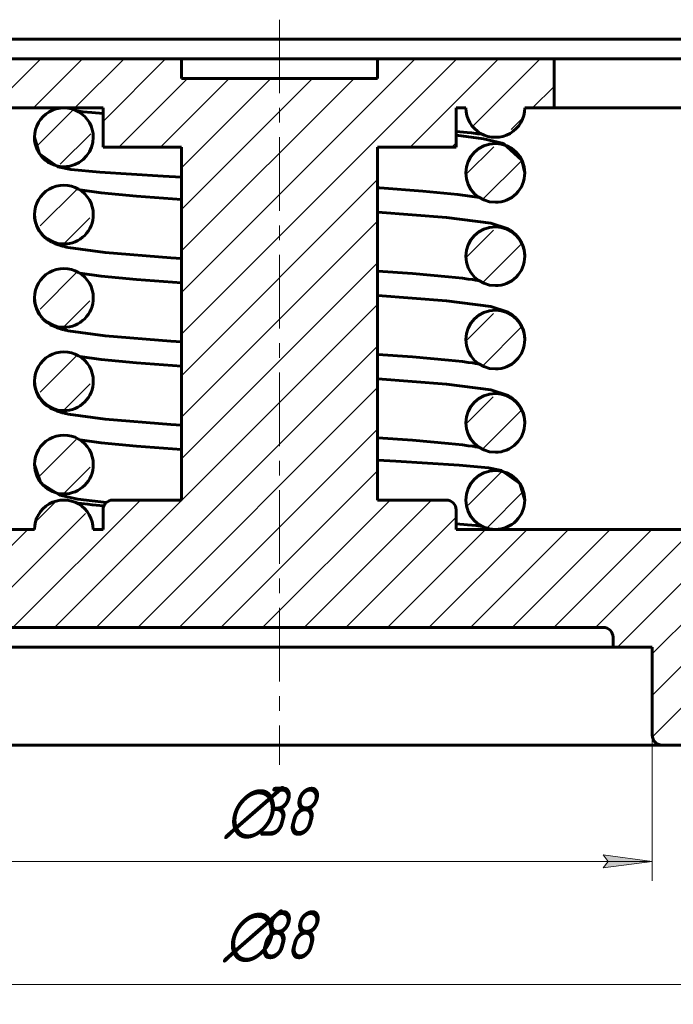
# Model space of a CAD drawing. Header units: millimetres. Extents: x -20 to 420, y 0 to 350.
# Tile 4 of 7: x 132 to 199, y 123 to 223. Entities that reach past the tile are written whole.
import ezdxf

# ---------------------------------------------------------------- set-up
doc = ezdxf.new("R2010")
doc.units = ezdxf.units.MM
for name, pattern in [('K5LT_AXLED', [12, 7.5, -1.5, 1.5, -1.5]), ('K5LT_BASIC', [0]), ('K5LT_THIN', [0])]:
    doc.linetypes.add(name, pattern=pattern)
doc.layers.add('Системный слой', color=7, linetype='Continuous')
doc.layers.add('Системный слой (1)', color=7, linetype='Continuous', true_color=0x6c6c6c)
doc.styles.add('KDIMTEXTSTYLE', font='GOST_AU.SHX', dxfattribs={"width": 0.96, "oblique": 15, "height": 5})
doc.styles.add('KTEXTSTYLE', font='GOST_AU.SHX', dxfattribs={"width": 0.96, "height": 5})
doc.dimstyles.new('KDIMSTYLE (2.00)', dxfattribs={"dimtxt": 5, "dimasz": 1, "dimexe": 2, "dimexo": 0, "dimgap": 1, "dimtad": 1, "dimlfac": 0.5, "dimtxsty": 'KDIMTEXTSTYLE', "dimsah": 1, "dimcen": 0, "dimdle": 1, "dimadec": 0, "dimazin": 0, "dimtfac": 0.667, "dimtmove": 0, "dimatfit": 3, "dimfxl": 1, "dimtvp": 1, "dimtolj": 1, "dimtzin": 0, "dimarcsym": 0})

# ---------------------------------------------------------------- blocks, each defined once
blk = doc.blocks.new('U0')
at = {"layer": 'Системный слой (1)', "color": 143, "linetype": 'K5LT_BASIC', "lineweight": 60, "true_color": 0x33acca}
for start, end in [(0.0073, 180.0099), (180.0099, 281.5032), (281.5032, 0.0073)]:
    blk.add_arc((136.67, 211.17), 3, start, end, dxfattribs=at)
blk = doc.blocks.new('U1')
at = {"layer": 'Системный слой (1)', "color": 143, "linetype": 'K5LT_BASIC', "lineweight": 60, "true_color": 0x33acca}
for start, end in [(0.0096, 180.0076), (180.0076, 270), (270.0008, 0.0097)]:
    blk.add_arc((180.67, 174.17), 3, start, end, dxfattribs=at)
blk = doc.blocks.new('U2')
at = {"layer": 'Системный слой (1)', "color": 143, "linetype": 'K5LT_BASIC', "lineweight": 60, "true_color": 0x33acca}
for start, end in [(0.0075, 180.0091), (180.0091, 270), (270, 0.0075)]:
    blk.add_arc((136.67, 186.29), 3, start, end, dxfattribs=at)
blk = doc.blocks.new('U3')
at = {"layer": 'Системный слой (1)', "color": 143, "linetype": 'K5LT_BASIC', "lineweight": 60, "true_color": 0x33acca}
for start, end in [(0.0075, 180.0091), (180.0091, 270), (270, 0.0075)]:
    blk.add_arc((136.67, 194.79), 3, start, end, dxfattribs=at)
blk = doc.blocks.new('U4')
at = {"layer": 'Системный слой (1)', "color": 143, "linetype": 'K5LT_BASIC', "lineweight": 60, "true_color": 0x33acca}
for start, end in [(0.0075, 180.0091), (180.0091, 270), (270, 0.0075)]:
    blk.add_arc((136.67, 203.29), 3, start, end, dxfattribs=at)
blk = doc.blocks.new('U5')
at = {"layer": 'Системный слой (1)', "color": 143, "linetype": 'K5LT_BASIC', "lineweight": 60, "true_color": 0x33acca}
for start, end in [(0.0636, 180.0095), (180.0095, 270), (270, 0.0636)]:
    blk.add_arc((180.67, 207.54), 3, start, end, dxfattribs=at)
blk = doc.blocks.new('U6')
at = {"layer": 'Системный слой (1)', "color": 143, "linetype": 'K5LT_BASIC', "lineweight": 60, "true_color": 0x33acca}
for start, end in [(0.0636, 180.0095), (180.0095, 270), (270, 0.0636)]:
    blk.add_arc((180.67, 190.54), 3, start, end, dxfattribs=at)
blk = doc.blocks.new('U7')
at = {"layer": 'Системный слой (1)', "color": 143, "linetype": 'K5LT_BASIC', "lineweight": 60, "true_color": 0x33acca}
for start, end in [(0.0636, 180.0095), (180.0095, 270), (270, 0.0636)]:
    blk.add_arc((180.67, 199.04), 3, start, end, dxfattribs=at)
blk = doc.blocks.new('U8')
at = {"layer": 'Системный слой (1)', "color": 143, "linetype": 'K5LT_BASIC', "lineweight": 60, "true_color": 0x33acca}
for start, end in [(0.0636, 180.0095), (180.0095, 270), (270, 0.0636)]:
    blk.add_arc((180.67, 182.04), 3, start, end, dxfattribs=at)
blk = doc.blocks.new('U9')
at = {"layer": 'Системный слой (1)', "color": 143, "linetype": 'K5LT_BASIC', "lineweight": 60, "true_color": 0x33acca}
for start, end in [(0.0075, 180.0091), (180.0091, 270), (270, 0.0075)]:
    blk.add_arc((136.67, 177.79), 3, start, end, dxfattribs=at)
blk = doc.blocks.new('U10')
at = {"layer": 'Системный слой (1)', "color": 143, "linetype": 'K5LT_BASIC', "lineweight": 60, "true_color": 0x33acca}
for p, q in [((137.99, 213.86), (138.62, 213.78)), ((138.62, 213.78), (139.53, 213.69)), ((139.53, 213.69), (140.67, 213.59))]:
    blk.add_line(p, q, dxfattribs=at)
blk = doc.blocks.new('U11')
at = {"layer": 'Системный слой (1)', "color": 143, "linetype": 'K5LT_BASIC', "lineweight": 60, "true_color": 0x33acca}
for p, q in [((172.23, 197.27), (168.67, 197.53)), ((175.88, 196.94), (172.23, 197.27)), ((177.31, 196.79), (175.88, 196.94)), ((177.91, 196.71), (177.31, 196.79)), ((178.34, 196.65), (177.91, 196.71)), ((178.53, 196.62), (178.34, 196.65)), ((178.62, 196.6), (178.53, 196.62)), ((178.66, 196.59), (178.62, 196.6)), ((178.68, 196.59), (178.66, 196.59)), ((178.69, 196.59), (178.68, 196.59)), ((179.04, 196.53), (178.69, 196.59))]:
    blk.add_line(p, q, dxfattribs=at)
blk = doc.blocks.new('U12')
at = {"layer": 'Системный слой (1)', "color": 143, "linetype": 'K5LT_BASIC', "lineweight": 60, "true_color": 0x33acca}
for p, q in [((137.99, 173.86), (137.99, 173.86)), ((137.99, 173.86), (137.99, 173.86)), ((137.99, 173.86), (137.99, 173.86)), ((137.99, 173.86), (137.99, 173.86)), ((137.99, 173.86), (137.99, 173.86)), ((137.99, 173.86), (137.99, 173.86)), ((137.99, 173.86), (137.99, 173.86)), ((137.99, 173.86), (137.99, 173.86)), ((137.99, 173.86), (137.99, 173.86)), ((137.99, 173.86), (137.99, 173.86)), ((137.99, 173.86), (137.99, 173.86)), ((137.99, 173.86), (137.99, 173.86)), ((137.99, 173.86), (138, 173.86)), ((138, 173.86), (138, 173.86)), ((138, 173.86), (138, 173.86)), ((138, 173.86), (138.01, 173.86)), ((138.01, 173.86), (138.02, 173.86)), ((138.02, 173.86), (138.04, 173.85)), ((138.04, 173.85), (138.09, 173.85)), ((138.09, 173.85), (138.2, 173.83)), ((138.2, 173.83), (138.46, 173.8)), ((138.46, 173.8), (139.1, 173.73)), ((139.1, 173.73), (139.56, 173.68)), ((139.56, 173.68), (140.74, 173.58)), ((140.74, 173.58), (140.76, 173.58))]:
    blk.add_line(p, q, dxfattribs=at)
blk = doc.blocks.new('U13')
at = {"layer": 'Системный слой (1)', "color": 143, "linetype": 'K5LT_BASIC', "lineweight": 60, "true_color": 0x33acca}
for p, q in [((133.67, 211.17), (134.17, 209.49)), ((134.17, 209.49), (136.04, 208.16)), ((136.04, 208.16), (137.37, 207.89)), ((137.37, 207.89), (140.35, 207.6)), ((140.35, 207.6), (146.81, 207.21)), ((146.81, 207.21), (148.67, 207.12))]:
    blk.add_line(p, q, dxfattribs=at)
blk = doc.blocks.new('U14')
at = {"layer": 'Системный слой (1)', "color": 143, "linetype": 'K5LT_BASIC', "lineweight": 60, "true_color": 0x33acca}
for p, q in [((133.67, 177.79), (134.31, 175.9)), ((134.31, 175.9), (136.26, 174.65)), ((136.26, 174.65), (138.1, 174.27)), ((138.1, 174.27), (141.01, 173.92))]:
    blk.add_line(p, q, dxfattribs=at)
blk = doc.blocks.new('U15')
at = {"layer": 'Системный слой (1)', "color": 143, "linetype": 'K5LT_BASIC', "lineweight": 60, "true_color": 0x33acca}
for p, q in [((172.23, 180.27), (168.67, 180.53)), ((175.88, 179.94), (172.23, 180.27)), ((177.31, 179.79), (175.88, 179.94)), ((177.91, 179.71), (177.31, 179.79)), ((178.34, 179.65), (177.91, 179.71)), ((178.53, 179.62), (178.34, 179.65)), ((178.62, 179.6), (178.53, 179.62)), ((178.66, 179.59), (178.62, 179.6)), ((178.68, 179.59), (178.66, 179.59)), ((178.69, 179.59), (178.68, 179.59)), ((179.04, 179.53), (178.69, 179.59))]:
    blk.add_line(p, q, dxfattribs=at)
blk = doc.blocks.new('U16')
at = {"layer": 'Системный слой (1)', "color": 143, "linetype": 'K5LT_BASIC', "lineweight": 60, "true_color": 0x33acca}
for p, q in [((133.67, 194.73), (133.67, 194.79)), ((133.67, 194.58), (133.67, 194.73)), ((133.68, 194.51), (133.67, 194.58)), ((133.68, 194.48), (133.68, 194.51)), ((133.68, 194.46), (133.68, 194.48)), ((133.69, 194.45), (133.68, 194.46)), ((133.71, 194.28), (133.69, 194.45)), ((133.74, 194.12), (133.71, 194.28)), ((133.76, 194.04), (133.74, 194.12)), ((133.77, 194), (133.76, 194.04)), ((133.78, 193.98), (133.77, 194)), ((133.78, 193.97), (133.78, 193.98)), ((133.83, 193.81), (133.78, 193.97)), ((133.88, 193.66), (133.83, 193.81)), ((133.91, 193.58), (133.88, 193.66)), ((133.93, 193.55), (133.91, 193.58)), ((133.94, 193.53), (133.93, 193.55)), ((133.94, 193.52), (133.94, 193.53)), ((134.01, 193.37), (133.94, 193.52)), ((134.09, 193.23), (134.01, 193.37)), ((134.13, 193.16), (134.09, 193.23)), ((134.16, 193.13), (134.13, 193.16)), ((134.17, 193.11), (134.16, 193.13)), ((134.17, 193.1), (134.17, 193.11)), ((134.26, 192.98), (134.17, 193.1)), ((134.36, 192.84), (134.26, 192.98)), ((134.41, 192.78), (134.36, 192.84)), ((134.44, 192.75), (134.41, 192.78)), ((134.45, 192.74), (134.44, 192.75)), ((134.46, 192.73), (134.45, 192.74)), ((134.62, 192.56), (134.46, 192.73)), ((134.71, 192.48), (134.62, 192.56)), ((134.76, 192.43), (134.71, 192.48)), ((134.78, 192.41), (134.76, 192.43)), ((134.79, 192.4), (134.78, 192.41)), ((134.8, 192.4), (134.79, 192.4)), ((134.91, 192.31), (134.8, 192.4)), ((134.97, 192.27), (134.91, 192.31)), ((134.99, 192.25), (134.97, 192.27)), ((135.01, 192.24), (134.99, 192.25)), ((135.02, 192.23), (135.01, 192.24)), ((135.13, 192.16), (135.02, 192.23)), ((135.3, 192.05), (135.13, 192.16)), ((135.38, 192.01), (135.3, 192.05)), ((135.42, 191.99), (135.38, 192.01)), ((135.44, 191.98), (135.42, 191.99)), ((135.45, 191.97), (135.44, 191.98)), ((135.6, 191.89), (135.45, 191.97)), ((135.78, 191.82), (135.6, 191.89)), ((135.87, 191.78), (135.78, 191.82)), ((135.91, 191.77), (135.87, 191.78)), ((135.93, 191.76), (135.91, 191.77)), ((135.94, 191.76), (135.93, 191.76)), ((135.95, 191.75), (135.94, 191.76)), ((135.94, 191.76), (135.94, 191.76)), ((135.96, 191.75), (135.95, 191.75)), ((135.95, 191.75), (135.95, 191.75)), ((135.95, 191.75), (135.95, 191.75)), ((135.97, 191.75), (135.96, 191.75)), ((135.96, 191.75), (135.96, 191.75)), ((135.96, 191.75), (135.96, 191.75)), ((135.96, 191.75), (135.96, 191.75)), ((135.96, 191.75), (135.96, 191.75)), ((135.96, 191.75), (135.96, 191.75)), ((135.97, 191.74), (135.97, 191.75)), ((135.97, 191.75), (135.97, 191.75)), ((135.98, 191.74), (135.97, 191.74)), ((135.97, 191.74), (135.97, 191.74)), ((135.99, 191.74), (135.98, 191.74)), ((135.98, 191.74), (135.98, 191.74)), ((135.98, 191.74), (135.98, 191.74)), ((135.98, 191.74), (135.98, 191.74)), ((135.98, 191.74), (135.98, 191.74)), ((136, 191.74), (135.99, 191.74)), ((135.99, 191.74), (135.99, 191.74)), ((135.99, 191.74), (135.99, 191.74)), ((135.99, 191.74), (135.99, 191.74)), ((136, 191.73), (136, 191.74)), ((136, 191.74), (136, 191.74)), ((136.01, 191.73), (136, 191.73)), ((136.03, 191.73), (136.01, 191.73)), ((136.03, 191.72), (136.03, 191.73)), ((136.05, 191.72), (136.03, 191.72)), ((136.07, 191.71), (136.05, 191.72)), ((136.05, 191.72), (136.05, 191.72)), ((136.09, 191.7), (136.07, 191.71)), ((136.1, 191.7), (136.09, 191.7)), ((136.12, 191.69), (136.1, 191.7)), ((136.1, 191.7), (136.1, 191.7)), ((136.21, 191.66), (136.12, 191.69)), ((136.31, 191.64), (136.21, 191.66)), ((136.36, 191.62), (136.31, 191.64)), ((136.39, 191.61), (136.36, 191.62)), ((136.4, 191.61), (136.39, 191.61)), ((136.41, 191.61), (136.4, 191.61)), ((136.43, 191.6), (136.41, 191.61)), ((136.49, 191.58), (136.43, 191.6)), ((136.58, 191.56), (136.49, 191.58)), ((136.64, 191.55), (136.58, 191.56)), ((136.69, 191.53), (136.64, 191.55)), ((136.71, 191.53), (136.69, 191.53)), ((136.72, 191.53), (136.71, 191.53)), ((136.73, 191.52), (136.72, 191.53)), ((136.74, 191.52), (136.73, 191.52)), ((136.73, 191.52), (136.73, 191.52)), ((136.75, 191.52), (136.74, 191.52)), ((136.74, 191.52), (136.74, 191.52)), ((136.74, 191.52), (136.74, 191.52)), ((136.74, 191.52), (136.74, 191.52)), ((136.76, 191.52), (136.75, 191.52)), ((136.75, 191.52), (136.75, 191.52)), ((136.75, 191.52), (136.75, 191.52)), ((136.75, 191.52), (136.75, 191.52)), ((136.75, 191.52), (136.75, 191.52)), ((136.77, 191.52), (136.76, 191.52)), ((136.76, 191.52), (136.76, 191.52)), ((136.76, 191.52), (136.76, 191.52)), ((136.76, 191.52), (136.76, 191.52)), ((136.77, 191.51), (136.77, 191.52)), ((136.77, 191.52), (136.77, 191.52)), ((136.78, 191.51), (136.77, 191.51)), ((136.77, 191.51), (136.77, 191.51)), ((136.79, 191.51), (136.78, 191.51)), ((136.78, 191.51), (136.78, 191.51)), ((136.78, 191.51), (136.78, 191.51)), ((136.92, 191.48), (136.79, 191.51)), ((137.01, 191.46), (136.92, 191.48)), ((137.05, 191.45), (137.01, 191.46)), ((137.08, 191.45), (137.05, 191.45)), ((137.09, 191.45), (137.08, 191.45)), ((137.1, 191.44), (137.09, 191.45)), ((137.12, 191.44), (137.1, 191.44)), ((140.88, 190.93), (137.12, 191.44)), ((147.58, 190.38), (140.88, 190.93)), ((148.67, 190.31), (147.58, 190.38))]:
    blk.add_line(p, q, dxfattribs=at)
blk = doc.blocks.new('U17')
at = {"layer": 'Системный слой (1)', "color": 143, "linetype": 'K5LT_BASIC', "lineweight": 60, "true_color": 0x33acca}
for p, q in [((138.3, 180.31), (140.48, 180)), ((140.48, 180), (144.06, 179.66)), ((144.06, 179.66), (148.67, 179.31))]:
    blk.add_line(p, q, dxfattribs=at)
blk = doc.blocks.new('U18')
at = {"layer": 'Системный слой (1)', "color": 143, "linetype": 'K5LT_BASIC', "lineweight": 60, "true_color": 0x33acca}
for p, q in [((133.67, 203.23), (133.67, 203.29)), ((133.67, 203.08), (133.67, 203.23)), ((133.68, 203.01), (133.67, 203.08)), ((133.68, 202.98), (133.68, 203.01)), ((133.68, 202.96), (133.68, 202.98)), ((133.69, 202.95), (133.68, 202.96)), ((133.71, 202.78), (133.69, 202.95)), ((133.74, 202.62), (133.71, 202.78)), ((133.76, 202.54), (133.74, 202.62)), ((133.77, 202.5), (133.76, 202.54)), ((133.78, 202.48), (133.77, 202.5)), ((133.78, 202.47), (133.78, 202.48)), ((133.83, 202.31), (133.78, 202.47)), ((133.88, 202.16), (133.83, 202.31)), ((133.91, 202.08), (133.88, 202.16)), ((133.93, 202.05), (133.91, 202.08)), ((133.94, 202.03), (133.93, 202.05)), ((133.94, 202.02), (133.94, 202.03)), ((134.01, 201.87), (133.94, 202.02)), ((134.09, 201.73), (134.01, 201.87)), ((134.13, 201.66), (134.09, 201.73)), ((134.16, 201.63), (134.13, 201.66)), ((134.17, 201.61), (134.16, 201.63)), ((134.17, 201.6), (134.17, 201.61)), ((134.26, 201.48), (134.17, 201.6)), ((134.36, 201.34), (134.26, 201.48)), ((134.41, 201.28), (134.36, 201.34)), ((134.44, 201.25), (134.41, 201.28)), ((134.45, 201.24), (134.44, 201.25)), ((134.46, 201.23), (134.45, 201.24)), ((134.62, 201.06), (134.46, 201.23)), ((134.71, 200.98), (134.62, 201.06)), ((134.76, 200.93), (134.71, 200.98)), ((134.78, 200.91), (134.76, 200.93)), ((134.79, 200.9), (134.78, 200.91)), ((134.8, 200.9), (134.79, 200.9)), ((134.91, 200.81), (134.8, 200.9)), ((134.97, 200.77), (134.91, 200.81)), ((134.99, 200.75), (134.97, 200.77)), ((135.01, 200.74), (134.99, 200.75)), ((135.02, 200.73), (135.01, 200.74)), ((135.13, 200.66), (135.02, 200.73)), ((135.3, 200.55), (135.13, 200.66)), ((135.38, 200.51), (135.3, 200.55)), ((135.42, 200.49), (135.38, 200.51)), ((135.44, 200.48), (135.42, 200.49)), ((135.45, 200.47), (135.44, 200.48)), ((135.6, 200.39), (135.45, 200.47)), ((135.78, 200.32), (135.6, 200.39)), ((135.87, 200.28), (135.78, 200.32)), ((135.91, 200.27), (135.87, 200.28)), ((135.93, 200.26), (135.91, 200.27)), ((135.94, 200.26), (135.93, 200.26)), ((135.95, 200.25), (135.94, 200.26)), ((135.94, 200.26), (135.94, 200.26)), ((135.96, 200.25), (135.95, 200.25)), ((135.95, 200.25), (135.95, 200.25)), ((135.95, 200.25), (135.95, 200.25)), ((135.97, 200.25), (135.96, 200.25)), ((135.96, 200.25), (135.96, 200.25)), ((135.96, 200.25), (135.96, 200.25)), ((135.96, 200.25), (135.96, 200.25)), ((135.96, 200.25), (135.96, 200.25)), ((135.96, 200.25), (135.96, 200.25)), ((135.97, 200.24), (135.97, 200.25)), ((135.97, 200.25), (135.97, 200.25)), ((135.98, 200.24), (135.97, 200.24)), ((135.97, 200.24), (135.97, 200.24)), ((135.99, 200.24), (135.98, 200.24)), ((135.98, 200.24), (135.98, 200.24)), ((135.98, 200.24), (135.98, 200.24)), ((135.98, 200.24), (135.98, 200.24)), ((135.98, 200.24), (135.98, 200.24)), ((136, 200.24), (135.99, 200.24)), ((135.99, 200.24), (135.99, 200.24)), ((135.99, 200.24), (135.99, 200.24)), ((135.99, 200.24), (135.99, 200.24)), ((136, 200.23), (136, 200.24)), ((136, 200.24), (136, 200.24)), ((136.01, 200.23), (136, 200.23)), ((136.03, 200.23), (136.01, 200.23)), ((136.03, 200.22), (136.03, 200.23)), ((136.05, 200.22), (136.03, 200.22)), ((136.07, 200.21), (136.05, 200.22)), ((136.05, 200.22), (136.05, 200.22)), ((136.09, 200.2), (136.07, 200.21)), ((136.1, 200.2), (136.09, 200.2)), ((136.12, 200.19), (136.1, 200.2)), ((136.1, 200.2), (136.1, 200.2)), ((136.21, 200.16), (136.12, 200.19)), ((136.31, 200.14), (136.21, 200.16)), ((136.36, 200.12), (136.31, 200.14)), ((136.39, 200.11), (136.36, 200.12)), ((136.4, 200.11), (136.39, 200.11)), ((136.41, 200.11), (136.4, 200.11)), ((136.43, 200.1), (136.41, 200.11)), ((136.49, 200.08), (136.43, 200.1)), ((136.58, 200.06), (136.49, 200.08)), ((136.64, 200.05), (136.58, 200.06)), ((136.69, 200.03), (136.64, 200.05)), ((136.71, 200.03), (136.69, 200.03)), ((136.72, 200.03), (136.71, 200.03)), ((136.73, 200.02), (136.72, 200.03)), ((136.74, 200.02), (136.73, 200.02)), ((136.73, 200.02), (136.73, 200.02)), ((136.75, 200.02), (136.74, 200.02)), ((136.74, 200.02), (136.74, 200.02)), ((136.74, 200.02), (136.74, 200.02)), ((136.74, 200.02), (136.74, 200.02)), ((136.76, 200.02), (136.75, 200.02)), ((136.75, 200.02), (136.75, 200.02)), ((136.75, 200.02), (136.75, 200.02)), ((136.75, 200.02), (136.75, 200.02)), ((136.75, 200.02), (136.75, 200.02)), ((136.77, 200.02), (136.76, 200.02)), ((136.76, 200.02), (136.76, 200.02)), ((136.76, 200.02), (136.76, 200.02)), ((136.76, 200.02), (136.76, 200.02)), ((136.77, 200.01), (136.77, 200.02)), ((136.77, 200.02), (136.77, 200.02)), ((136.78, 200.01), (136.77, 200.01)), ((136.77, 200.01), (136.77, 200.01)), ((136.79, 200.01), (136.78, 200.01)), ((136.78, 200.01), (136.78, 200.01)), ((136.78, 200.01), (136.78, 200.01)), ((136.92, 199.98), (136.79, 200.01)), ((137.01, 199.96), (136.92, 199.98)), ((137.05, 199.95), (137.01, 199.96)), ((137.08, 199.95), (137.05, 199.95)), ((137.09, 199.95), (137.08, 199.95)), ((137.1, 199.94), (137.09, 199.95)), ((137.12, 199.94), (137.1, 199.94)), ((140.88, 199.43), (137.12, 199.94)), ((147.58, 198.88), (140.88, 199.43)), ((148.67, 198.81), (147.58, 198.88))]:
    blk.add_line(p, q, dxfattribs=at)
blk = doc.blocks.new('U19')
at = {"layer": 'Системный слой (1)', "color": 143, "linetype": 'K5LT_BASIC', "lineweight": 60, "true_color": 0x33acca}
for p, q in [((170.52, 178.13), (168.67, 178.22)), ((176.98, 177.74), (170.52, 178.13)), ((179.96, 177.44), (176.98, 177.74)), ((181.29, 177.18), (179.96, 177.44)), ((183.16, 175.85), (181.29, 177.18)), ((183.67, 174.17), (183.16, 175.85))]:
    blk.add_line(p, q, dxfattribs=at)
blk = doc.blocks.new('U20')
at = {"layer": 'Системный слой (1)', "color": 143, "linetype": 'K5LT_BASIC', "lineweight": 60, "true_color": 0x33acca}
for p, q in [((176.67, 211.38), (179.45, 211.03)), ((179.45, 211.03), (181.49, 210.55)), ((181.49, 210.55), (183.38, 208.84)), ((183.38, 208.84), (183.67, 207.56)), ((183.67, 207.56), (183.67, 207.56)), ((183.67, 207.56), (183.67, 207.56)), ((183.67, 207.56), (183.67, 207.56)), ((183.67, 207.56), (183.67, 207.55)), ((183.67, 207.55), (183.67, 207.55)), ((183.67, 207.55), (183.67, 207.55)), ((183.67, 207.55), (183.67, 207.55))]:
    blk.add_line(p, q, dxfattribs=at)
blk = doc.blocks.new('U21')
at = {"layer": 'Системный слой (1)', "color": 143, "linetype": 'K5LT_BASIC', "lineweight": 60, "true_color": 0x33acca}
for p, q in [((172.23, 188.77), (168.67, 189.03)), ((175.88, 188.44), (172.23, 188.77)), ((177.31, 188.29), (175.88, 188.44)), ((177.91, 188.21), (177.31, 188.29)), ((178.34, 188.15), (177.91, 188.21)), ((178.53, 188.12), (178.34, 188.15)), ((178.62, 188.1), (178.53, 188.12)), ((178.66, 188.09), (178.62, 188.1)), ((178.68, 188.09), (178.66, 188.09)), ((178.69, 188.09), (178.68, 188.09)), ((179.04, 188.03), (178.69, 188.09))]:
    blk.add_line(p, q, dxfattribs=at)
blk = doc.blocks.new('U22')
at = {"layer": 'Системный слой (1)', "color": 143, "linetype": 'K5LT_BASIC', "lineweight": 60, "true_color": 0x33acca}
for p, q in [((177.78, 211.65), (176.67, 211.75)), ((178.23, 211.61), (177.78, 211.65)), ((178.87, 211.54), (178.23, 211.61)), ((179.13, 211.51), (178.87, 211.54)), ((179.24, 211.49), (179.13, 211.51)), ((179.29, 211.48), (179.24, 211.49)), ((179.32, 211.48), (179.29, 211.48)), ((179.33, 211.48), (179.32, 211.48)), ((179.34, 211.48), (179.33, 211.48)), ((179.33, 211.48), (179.33, 211.48)), ((179.35, 211.48), (179.34, 211.48)), ((179.34, 211.48), (179.34, 211.48)), ((179.34, 211.48), (179.34, 211.48)), ((179.34, 211.48), (179.34, 211.48)), ((179.34, 211.48), (179.34, 211.48)), ((179.34, 211.48), (179.34, 211.48)), ((179.34, 211.48), (179.34, 211.48)), ((179.34, 211.48), (179.34, 211.48)), ((179.34, 211.48), (179.34, 211.48)), ((179.34, 211.48), (179.34, 211.48)), ((179.34, 211.48), (179.34, 211.48)), ((179.34, 211.48), (179.34, 211.48)), ((179.34, 211.48), (179.34, 211.48)), ((179.34, 211.48), (179.34, 211.48))]:
    blk.add_line(p, q, dxfattribs=at)
blk = doc.blocks.new('U23')
at = {"layer": 'Системный слой (1)', "color": 143, "linetype": 'K5LT_BASIC', "lineweight": 60, "true_color": 0x33acca}
for p, q in [((168.71, 206.03), (168.67, 206.03)), ((168.75, 206.02), (168.71, 206.03)), ((168.78, 206.02), (168.75, 206.02)), ((168.9, 206.01), (168.78, 206.02)), ((173.27, 205.68), (168.9, 206.01)), ((176.85, 205.34), (173.27, 205.68)), ((179.04, 205.03), (176.85, 205.34))]:
    blk.add_line(p, q, dxfattribs=at)
blk = doc.blocks.new('U24')
at = {"layer": 'Системный слой (1)', "color": 143, "linetype": 'K5LT_BASIC', "lineweight": 60, "true_color": 0x33acca}
for p, q in [((138.3, 205.81), (140.48, 205.5)), ((140.48, 205.5), (144.06, 205.16)), ((144.06, 205.16), (148.67, 204.81)), ((168.67, 203.53), (175.67, 202.98)), ((175.67, 202.98), (180.22, 202.4)), ((180.22, 202.4), (181.96, 201.83)), ((181.96, 201.83), (182.14, 201.73)), ((182.14, 201.73), (182.14, 201.72)), ((182.14, 201.72), (182.16, 201.71)), ((182.16, 201.71), (182.19, 201.69)), ((182.19, 201.69), (182.25, 201.65)), ((182.25, 201.65), (182.32, 201.61)), ((182.32, 201.61), (182.32, 201.6)), ((182.32, 201.6), (182.33, 201.59)), ((182.33, 201.59), (182.36, 201.58)), ((182.36, 201.58), (182.4, 201.54)), ((182.4, 201.54), (182.5, 201.47)), ((182.5, 201.47), (182.69, 201.3)), ((182.69, 201.3), (182.69, 201.3)), ((182.69, 201.3), (182.71, 201.28)), ((182.71, 201.28), (182.74, 201.25)), ((182.74, 201.25), (182.79, 201.19)), ((182.79, 201.19), (182.91, 201.07)), ((182.91, 201.07), (183, 200.96)), ((183, 200.96), (183.01, 200.95)), ((183.01, 200.95), (183.02, 200.93)), ((183.02, 200.93), (183.04, 200.9)), ((183.04, 200.9), (183.09, 200.84)), ((183.09, 200.84), (183.18, 200.7)), ((183.18, 200.7), (183.27, 200.56)), ((183.27, 200.56), (183.27, 200.55)), ((183.27, 200.55), (183.28, 200.54)), ((183.28, 200.54), (183.3, 200.5)), ((183.3, 200.5), (183.34, 200.43)), ((183.34, 200.43), (183.41, 200.28)), ((183.41, 200.28), (183.47, 200.13)), ((183.47, 200.13), (183.47, 200.12)), ((183.47, 200.12), (183.48, 200.1)), ((183.48, 200.1), (183.49, 200.06)), ((183.49, 200.06), (183.52, 199.98)), ((183.52, 199.98), (183.57, 199.83)), ((183.57, 199.83), (183.6, 199.66)), ((183.6, 199.66), (183.61, 199.65)), ((183.61, 199.65), (183.61, 199.63)), ((183.61, 199.63), (183.62, 199.59)), ((183.62, 199.59), (183.63, 199.51)), ((183.63, 199.51), (183.65, 199.35)), ((183.65, 199.35), (183.66, 199.18)), ((183.66, 199.18), (183.66, 199.17)), ((183.66, 199.17), (183.66, 199.16)), ((183.66, 199.16), (183.67, 199.13)), ((183.67, 199.13), (183.67, 199.08)), ((183.67, 199.08), (183.67, 199.05))]:
    blk.add_line(p, q, dxfattribs=at)
blk = doc.blocks.new('U25')
at = {"layer": 'Системный слой (1)', "color": 143, "linetype": 'K5LT_BASIC', "lineweight": 60, "true_color": 0x33acca}
for p, q in [((177.81, 171.65), (176.67, 171.75)), ((178.71, 171.56), (177.81, 171.65)), ((179.35, 171.48), (178.71, 171.56))]:
    blk.add_line(p, q, dxfattribs=at)
blk = doc.blocks.new('U26')
at = {"layer": 'Системный слой (1)', "color": 143, "linetype": 'K5LT_BASIC', "lineweight": 60, "true_color": 0x33acca}
for p, q in [((138.3, 197.31), (140.48, 197)), ((140.48, 197), (144.06, 196.66)), ((144.06, 196.66), (148.67, 196.31)), ((168.67, 195.03), (175.67, 194.48)), ((175.67, 194.48), (180.22, 193.9)), ((180.22, 193.9), (181.96, 193.33)), ((181.96, 193.33), (182.14, 193.23)), ((182.14, 193.23), (182.14, 193.22)), ((182.14, 193.22), (182.16, 193.21)), ((182.16, 193.21), (182.19, 193.19)), ((182.19, 193.19), (182.25, 193.15)), ((182.25, 193.15), (182.32, 193.11)), ((182.32, 193.11), (182.32, 193.1)), ((182.32, 193.1), (182.33, 193.09)), ((182.33, 193.09), (182.36, 193.08)), ((182.36, 193.08), (182.4, 193.04)), ((182.4, 193.04), (182.5, 192.97)), ((182.5, 192.97), (182.69, 192.8)), ((182.69, 192.8), (182.69, 192.8)), ((182.69, 192.8), (182.71, 192.78)), ((182.71, 192.78), (182.74, 192.75)), ((182.74, 192.75), (182.79, 192.69)), ((182.79, 192.69), (182.91, 192.57)), ((182.91, 192.57), (183, 192.46)), ((183, 192.46), (183.01, 192.45)), ((183.01, 192.45), (183.02, 192.43)), ((183.02, 192.43), (183.04, 192.4)), ((183.04, 192.4), (183.09, 192.34)), ((183.09, 192.34), (183.18, 192.2)), ((183.18, 192.2), (183.27, 192.06)), ((183.27, 192.06), (183.27, 192.05)), ((183.27, 192.05), (183.28, 192.04)), ((183.28, 192.04), (183.3, 192)), ((183.3, 192), (183.34, 191.93)), ((183.34, 191.93), (183.41, 191.78)), ((183.41, 191.78), (183.47, 191.63)), ((183.47, 191.63), (183.47, 191.62)), ((183.47, 191.62), (183.48, 191.6)), ((183.48, 191.6), (183.49, 191.56)), ((183.49, 191.56), (183.52, 191.48)), ((183.52, 191.48), (183.57, 191.33)), ((183.57, 191.33), (183.6, 191.16)), ((183.6, 191.16), (183.61, 191.15)), ((183.61, 191.15), (183.61, 191.13)), ((183.61, 191.13), (183.62, 191.09)), ((183.62, 191.09), (183.63, 191.01)), ((183.63, 191.01), (183.65, 190.85)), ((183.65, 190.85), (183.66, 190.68)), ((183.66, 190.68), (183.66, 190.67)), ((183.66, 190.67), (183.66, 190.66)), ((183.66, 190.66), (183.67, 190.63)), ((183.67, 190.63), (183.67, 190.58)), ((183.67, 190.58), (183.67, 190.55))]:
    blk.add_line(p, q, dxfattribs=at)
blk = doc.blocks.new('U27')
at = {"layer": 'Системный слой (1)', "color": 143, "linetype": 'K5LT_BASIC', "lineweight": 60, "true_color": 0x33acca}
for p, q in [((133.67, 186.23), (133.67, 186.29)), ((133.67, 186.08), (133.67, 186.23)), ((133.68, 186.01), (133.67, 186.08)), ((133.68, 185.98), (133.68, 186.01)), ((133.68, 185.96), (133.68, 185.98)), ((133.69, 185.95), (133.68, 185.96)), ((133.71, 185.78), (133.69, 185.95)), ((133.74, 185.62), (133.71, 185.78)), ((133.76, 185.54), (133.74, 185.62)), ((133.77, 185.5), (133.76, 185.54)), ((133.78, 185.48), (133.77, 185.5)), ((133.78, 185.47), (133.78, 185.48)), ((133.83, 185.31), (133.78, 185.47)), ((133.88, 185.16), (133.83, 185.31)), ((133.91, 185.08), (133.88, 185.16)), ((133.93, 185.05), (133.91, 185.08)), ((133.94, 185.03), (133.93, 185.05)), ((133.94, 185.02), (133.94, 185.03)), ((134.01, 184.87), (133.94, 185.02)), ((134.09, 184.73), (134.01, 184.87)), ((134.13, 184.66), (134.09, 184.73)), ((134.16, 184.63), (134.13, 184.66)), ((134.17, 184.61), (134.16, 184.63)), ((134.17, 184.6), (134.17, 184.61)), ((134.26, 184.48), (134.17, 184.6)), ((134.36, 184.34), (134.26, 184.48)), ((134.41, 184.28), (134.36, 184.34)), ((134.44, 184.25), (134.41, 184.28)), ((134.45, 184.24), (134.44, 184.25)), ((134.46, 184.23), (134.45, 184.24)), ((134.62, 184.06), (134.46, 184.23)), ((134.71, 183.98), (134.62, 184.06)), ((134.76, 183.93), (134.71, 183.98)), ((134.78, 183.91), (134.76, 183.93)), ((134.79, 183.9), (134.78, 183.91)), ((134.8, 183.9), (134.79, 183.9)), ((134.91, 183.81), (134.8, 183.9)), ((134.97, 183.77), (134.91, 183.81)), ((134.99, 183.75), (134.97, 183.77)), ((135.01, 183.74), (134.99, 183.75)), ((135.02, 183.73), (135.01, 183.74)), ((135.13, 183.66), (135.02, 183.73)), ((135.3, 183.55), (135.13, 183.66)), ((135.38, 183.51), (135.3, 183.55)), ((135.42, 183.49), (135.38, 183.51)), ((135.44, 183.48), (135.42, 183.49)), ((135.45, 183.47), (135.44, 183.48)), ((135.6, 183.39), (135.45, 183.47)), ((135.78, 183.32), (135.6, 183.39)), ((135.87, 183.28), (135.78, 183.32)), ((135.91, 183.27), (135.87, 183.28)), ((135.93, 183.26), (135.91, 183.27)), ((135.94, 183.26), (135.93, 183.26)), ((135.95, 183.25), (135.94, 183.26)), ((135.94, 183.26), (135.94, 183.26)), ((135.96, 183.25), (135.95, 183.25)), ((135.95, 183.25), (135.95, 183.25)), ((135.95, 183.25), (135.95, 183.25)), ((135.97, 183.25), (135.96, 183.25)), ((135.96, 183.25), (135.96, 183.25)), ((135.96, 183.25), (135.96, 183.25)), ((135.96, 183.25), (135.96, 183.25)), ((135.96, 183.25), (135.96, 183.25)), ((135.96, 183.25), (135.96, 183.25)), ((135.97, 183.24), (135.97, 183.25)), ((135.97, 183.25), (135.97, 183.25)), ((135.98, 183.24), (135.97, 183.24)), ((135.97, 183.24), (135.97, 183.24)), ((135.99, 183.24), (135.98, 183.24)), ((135.98, 183.24), (135.98, 183.24)), ((135.98, 183.24), (135.98, 183.24)), ((135.98, 183.24), (135.98, 183.24)), ((135.98, 183.24), (135.98, 183.24)), ((136, 183.24), (135.99, 183.24)), ((135.99, 183.24), (135.99, 183.24)), ((135.99, 183.24), (135.99, 183.24)), ((135.99, 183.24), (135.99, 183.24)), ((136, 183.23), (136, 183.24)), ((136, 183.24), (136, 183.24)), ((136.01, 183.23), (136, 183.23)), ((136.03, 183.23), (136.01, 183.23)), ((136.03, 183.22), (136.03, 183.23)), ((136.05, 183.22), (136.03, 183.22)), ((136.07, 183.21), (136.05, 183.22)), ((136.05, 183.22), (136.05, 183.22)), ((136.09, 183.2), (136.07, 183.21)), ((136.1, 183.2), (136.09, 183.2)), ((136.12, 183.19), (136.1, 183.2)), ((136.1, 183.2), (136.1, 183.2)), ((136.21, 183.16), (136.12, 183.19)), ((136.31, 183.14), (136.21, 183.16)), ((136.36, 183.12), (136.31, 183.14)), ((136.39, 183.11), (136.36, 183.12)), ((136.4, 183.11), (136.39, 183.11)), ((136.41, 183.11), (136.4, 183.11)), ((136.43, 183.1), (136.41, 183.11)), ((136.49, 183.08), (136.43, 183.1)), ((136.58, 183.06), (136.49, 183.08)), ((136.64, 183.05), (136.58, 183.06)), ((136.69, 183.03), (136.64, 183.05)), ((136.71, 183.03), (136.69, 183.03)), ((136.72, 183.03), (136.71, 183.03)), ((136.73, 183.02), (136.72, 183.03)), ((136.74, 183.02), (136.73, 183.02)), ((136.73, 183.02), (136.73, 183.02)), ((136.75, 183.02), (136.74, 183.02)), ((136.74, 183.02), (136.74, 183.02)), ((136.74, 183.02), (136.74, 183.02)), ((136.74, 183.02), (136.74, 183.02)), ((136.76, 183.02), (136.75, 183.02)), ((136.75, 183.02), (136.75, 183.02)), ((136.75, 183.02), (136.75, 183.02)), ((136.75, 183.02), (136.75, 183.02)), ((136.75, 183.02), (136.75, 183.02)), ((136.77, 183.02), (136.76, 183.02)), ((136.76, 183.02), (136.76, 183.02)), ((136.76, 183.02), (136.76, 183.02)), ((136.76, 183.02), (136.76, 183.02)), ((136.77, 183.01), (136.77, 183.02)), ((136.77, 183.02), (136.77, 183.02)), ((136.78, 183.01), (136.77, 183.01)), ((136.77, 183.01), (136.77, 183.01)), ((136.79, 183.01), (136.78, 183.01)), ((136.78, 183.01), (136.78, 183.01)), ((136.78, 183.01), (136.78, 183.01)), ((136.92, 182.98), (136.79, 183.01)), ((137.01, 182.96), (136.92, 182.98)), ((137.05, 182.95), (137.01, 182.96)), ((137.08, 182.95), (137.05, 182.95)), ((137.09, 182.95), (137.08, 182.95)), ((137.1, 182.94), (137.09, 182.95)), ((137.12, 182.94), (137.1, 182.94)), ((140.88, 182.43), (137.12, 182.94)), ((147.58, 181.88), (140.88, 182.43)), ((148.67, 181.81), (147.58, 181.88))]:
    blk.add_line(p, q, dxfattribs=at)
blk = doc.blocks.new('U28')
at = {"layer": 'Системный слой (1)', "color": 143, "linetype": 'K5LT_BASIC', "lineweight": 60, "true_color": 0x33acca}
for p, q in [((138.3, 188.81), (140.48, 188.5)), ((140.48, 188.5), (144.06, 188.16)), ((144.06, 188.16), (148.67, 187.81)), ((168.67, 186.53), (175.67, 185.98)), ((175.67, 185.98), (180.22, 185.4)), ((180.22, 185.4), (181.96, 184.83)), ((181.96, 184.83), (182.14, 184.73)), ((182.14, 184.73), (182.14, 184.72)), ((182.14, 184.72), (182.16, 184.71)), ((182.16, 184.71), (182.19, 184.69)), ((182.19, 184.69), (182.25, 184.65)), ((182.25, 184.65), (182.32, 184.61)), ((182.32, 184.61), (182.32, 184.6)), ((182.32, 184.6), (182.33, 184.59)), ((182.33, 184.59), (182.36, 184.58)), ((182.36, 184.58), (182.4, 184.54)), ((182.4, 184.54), (182.5, 184.47)), ((182.5, 184.47), (182.69, 184.3)), ((182.69, 184.3), (182.69, 184.3)), ((182.69, 184.3), (182.71, 184.28)), ((182.71, 184.28), (182.74, 184.25)), ((182.74, 184.25), (182.79, 184.19)), ((182.79, 184.19), (182.91, 184.07)), ((182.91, 184.07), (183, 183.96)), ((183, 183.96), (183.01, 183.95)), ((183.01, 183.95), (183.02, 183.93)), ((183.02, 183.93), (183.04, 183.9)), ((183.04, 183.9), (183.09, 183.84)), ((183.09, 183.84), (183.18, 183.7)), ((183.18, 183.7), (183.27, 183.56)), ((183.27, 183.56), (183.27, 183.55)), ((183.27, 183.55), (183.28, 183.54)), ((183.28, 183.54), (183.3, 183.5)), ((183.3, 183.5), (183.34, 183.43)), ((183.34, 183.43), (183.41, 183.28)), ((183.41, 183.28), (183.47, 183.13)), ((183.47, 183.13), (183.47, 183.12)), ((183.47, 183.12), (183.48, 183.1)), ((183.48, 183.1), (183.49, 183.06)), ((183.49, 183.06), (183.52, 182.98)), ((183.52, 182.98), (183.57, 182.83)), ((183.57, 182.83), (183.6, 182.66)), ((183.6, 182.66), (183.61, 182.65)), ((183.61, 182.65), (183.61, 182.63)), ((183.61, 182.63), (183.62, 182.59)), ((183.62, 182.59), (183.63, 182.51)), ((183.63, 182.51), (183.65, 182.35)), ((183.65, 182.35), (183.66, 182.18)), ((183.66, 182.18), (183.66, 182.17)), ((183.66, 182.17), (183.66, 182.16)), ((183.66, 182.16), (183.67, 182.13)), ((183.67, 182.13), (183.67, 182.08)), ((183.67, 182.08), (183.67, 182.05))]:
    blk.add_line(p, q, dxfattribs=at)
blk = doc.blocks.new('D0')
at = {"layer": 'Системный слой (1)'}
for points in [[(70.67, 124.73), (75.67, 125.38), (75.17, 124.73), (75.67, 124.07)], [(246.67, 124.73), (241.67, 125.38), (242.17, 124.73), (241.67, 124.07)]]:
    blk.add_hatch(color=7, dxfattribs=at).paths.add_polyline_path(points)
at = {"layer": 'Системный слой (1)', "color": 7, "linetype": 'K5LT_THIN', "lineweight": 18, "true_color": 0xffffff}
for p, q in [((70.67, 162.17), (70.67, 122.73)), ((246.67, 158.17), (246.67, 122.73)), ((70.67, 124.73), (75.67, 125.38)), ((75.67, 124.07), (70.67, 124.73)), ((70.67, 124.73), (246.67, 124.73)), ((75.67, 125.38), (75.17, 124.73)), ((75.17, 124.73), (75.67, 124.07)), ((242.17, 124.73), (241.67, 125.38)), ((241.67, 125.38), (246.67, 124.73)), ((246.67, 124.73), (241.67, 124.07)), ((241.67, 124.07), (242.17, 124.73))]:
    blk.add_line(p, q, dxfattribs=at)
blk.add_wipeout([(152.93, 125.73), (152.93, 133.11), (163.95, 133.11), (163.95, 125.73)]).dxf.layer = 'Системный слой (1)'
at = {"layer": 'Системный слой (1)', "color": 7, "char_height": 5, "attachment_point": 1, "style": 'KTEXTSTYLE'}
for s, insert in [('\\H5.0;\\W1.000;\\Q15;\\Q15;\\W0.965;∅', (152.93, 132.31)), ('\\H5.0;\\W1.000;\\Q15;\\Q15;\\W0.965;88', (156.24, 132.31))]:
    blk.add_mtext(s, dxfattribs=dict(at, insert=insert))
blk = doc.blocks.new('KDIMARROW_01')
at = {"layer": 'Системный слой'}
blk.add_hatch(color=0, dxfattribs=at).paths.add_polyline_path([(0, 0), (-5, 0.66), (-4.5, 0), (-5, -0.66)])
at = {"layer": 'Системный слой', "color": 0, "linetype": 'K5LT_THIN', "lineweight": 18}
for p, q in [((-4.5, 0), (-5, 0.66)), ((-5, 0.66), (0, 0)), ((0, 0), (-5, -0.66)), ((-5, -0.66), (-4.5, 0))]:
    blk.add_line(p, q, dxfattribs=at)
at = {"layer": 'Системный слой (1)', "color": 0, "linetype": 'K5LT_THIN', "lineweight": 18}
blk.add_line((158.67, 185.17), (156.67, 185.17), dxfattribs=at)
blk = doc.blocks.new('D1')
at = {"layer": 'Системный слой (1)'}
for points in [[(125.17, 137.31), (125.67, 137.97), (120.67, 137.31), (125.67, 136.65)], [(191.67, 136.65), (196.67, 137.31), (191.67, 137.97), (192.17, 137.31)]]:
    blk.add_hatch(color=7, dxfattribs=at).paths.add_polyline_path(points)
at = {"layer": 'Системный слой (1)', "color": 7, "linetype": 'K5LT_THIN', "lineweight": 18, "true_color": 0xffffff}
for p, q in [((120.67, 154.67), (120.67, 135.31)), ((196.67, 154.67), (196.67, 135.31)), ((120.67, 137.31), (125.67, 137.97)), ((125.67, 137.97), (125.17, 137.31)), ((192.17, 137.31), (191.67, 137.97)), ((191.67, 137.97), (196.67, 137.31)), ((125.67, 136.65), (120.67, 137.31)), ((120.67, 137.31), (196.67, 137.31)), ((125.17, 137.31), (125.67, 136.65)), ((196.67, 137.31), (191.67, 136.65)), ((191.67, 136.65), (192.17, 137.31))]:
    blk.add_line(p, q, dxfattribs=at)
blk.add_wipeout([(153.06, 138.31), (153.06, 145.69), (163.82, 145.69), (163.82, 138.31)]).dxf.layer = 'Системный слой (1)'
at = {"layer": 'Системный слой (1)', "color": 7, "char_height": 5, "attachment_point": 1, "style": 'KTEXTSTYLE'}
for s, insert in [('\\H5.0;\\W1.000;\\Q15;\\Q15;\\W0.965;∅', (153.06, 144.9)), ('\\H5.0;\\W1.000;\\Q15;\\Q15;\\W0.965;38', (156.37, 144.9))]:
    blk.add_mtext(s, dxfattribs=dict(at, insert=insert))

msp = doc.modelspace()

# ---------------------------------------------------------------- hatches: boundary and pattern name
at = {"layer": 'Системный слой (1)'}
h = msp.add_hatch(dxfattribs=at)
h.set_pattern_fill('', angle=45, style=0, pattern_type=0)
h.set_pattern_definition([(45, (0, 0), (-2.12132, 2.12132), [])])
h.paths.add_polyline_path([(133.666, 171.169), (112.666, 171.169), (111.959, 170.876), (111.666, 170.169), (111.666, 159.169), (114.666, 159.169), (112.666, 157.169), (112.666, 155.169), (84.666, 155.169), (81.838, 156.34), (80.666, 159.169), (80.666, 208.42), (81.838, 211.248), (83.631, 212.284), (90.666, 214.169), (94.666, 214.169), (94.666, 221.169), (75.666, 221.169), (74.959, 220.876), (74.666, 220.169), (74.666, 163.169), (71.666, 163.169), (70.959, 162.876), (70.666, 162.169), (70.666, 158.169), (70.959, 157.462), (71.666, 157.169), (74.666, 157.169), (74.666, 150.169), (74.959, 149.462), (75.666, 149.169), (119.666, 149.169), (120.373, 149.462), (120.666, 150.169), (120.666, 159.169), (124.666, 159.169), (124.666, 160.169), (124.959, 160.876), (125.666, 161.169), (191.666, 161.169), (192.373, 160.876), (192.666, 160.169), (192.666, 159.169), (196.666, 159.169), (196.666, 150.169), (196.959, 149.462), (197.666, 149.169), (241.666, 149.169), (242.373, 149.462), (242.666, 150.169), (242.666, 157.169), (245.666, 157.169), (246.373, 157.462), (246.666, 158.169), (246.666, 162.169), (246.373, 162.876), (245.666, 163.169), (242.666, 163.169), (242.666, 191.24), (243.666, 191.24), (243.666, 193.295), (242.666, 193.295), (242.666, 220.169), (242.373, 220.876), (241.666, 221.169), (222.666, 221.169), (222.666, 214.169), (226.666, 214.169), (233.702, 212.284), (236.13, 210.42), (236.666, 208.42), (236.666, 159.169), (235.495, 156.34), (232.666, 155.169), (204.666, 155.169), (204.666, 157.169), (202.666, 159.169), (205.666, 159.169), (205.666, 170.169), (205.373, 170.876), (204.666, 171.169), (180.666, 171.169), (176.666, 171.169), (176.666, 173.169), (176.373, 173.876), (175.666, 174.169), (168.666, 174.169), (168.666, 210.169), (176.666, 210.169), (176.666, 214.169), (177.666, 214.169), (178.263, 212.374), (180.665, 211.169), (183.07, 212.373), (183.666, 214.169), (186.666, 214.169), (186.666, 219.169), (168.666, 219.169), (168.666, 217.169), (148.666, 217.169), (148.666, 219.169), (130.666, 219.169), (130.666, 214.169), (140.666, 214.169), (140.666, 210.169), (148.666, 210.169), (148.666, 174.169), (141.666, 174.169), (140.959, 173.876), (140.666, 173.169), (140.666, 171.169), (139.666, 171.169), (138.485, 173.555), (135.784, 174.036), (133.823, 172.126)])
h.paths.add_polyline_path([(180.666, 171.169), (180.666, 171.169), (183.071, 172.376), (183.504, 175.143), (181.476, 177.057), (178.824, 176.536), (177.668, 174.088), (178.956, 171.704)])
h.paths.add_polyline_path([(137.265, 208.229), (139.072, 209.376), (139.504, 212.144), (137.476, 214.057), (134.824, 213.537), (133.667, 211.089), (134.955, 208.705)])
h.paths.add_polyline_path([(136.666, 174.794), (139.074, 176.004), (139.539, 178.66), (137.648, 180.629), (134.937, 180.246), (133.667, 177.729), (134.955, 175.33)])
h.paths.add_polyline_path([(180.666, 179.044), (183.074, 180.254), (183.539, 182.91), (181.68, 184.867), (178.896, 184.466), (177.668, 181.951), (178.941, 179.589)])
h.paths.add_polyline_path([(136.666, 183.294), (139.074, 184.504), (139.539, 187.16), (137.648, 189.129), (134.937, 188.746), (133.667, 186.229), (134.955, 183.83)])
h.paths.add_polyline_path([(180.666, 187.544), (183.074, 188.754), (183.539, 191.41), (181.68, 193.367), (178.896, 192.966), (177.668, 190.451), (178.941, 188.089)])
h.paths.add_polyline_path([(136.666, 191.794), (139.074, 193.004), (139.539, 195.66), (137.648, 197.629), (134.937, 197.246), (133.667, 194.729), (134.955, 192.33)])
h.paths.add_polyline_path([(180.666, 196.044), (183.074, 197.254), (183.539, 199.91), (181.68, 201.867), (178.896, 201.466), (177.668, 198.951), (178.941, 196.589)])
h.paths.add_polyline_path([(136.666, 200.294), (139.074, 201.504), (139.539, 204.16), (137.648, 206.129), (134.937, 205.746), (133.667, 203.229), (134.955, 200.83)])
h.paths.add_polyline_path([(180.666, 204.544), (183.074, 205.754), (183.539, 208.41), (181.68, 210.367), (178.896, 209.966), (177.668, 207.451), (178.941, 205.089)])

# ---------------------------------------------------------------- linework, layer by layer
at = {"layer": 'Системный слой (1)', "color": 30, "linetype": 'K5LT_AXLED', "lineweight": 18, "true_color": 0xff8000}
msp.add_line((158.666, 223.169), (158.666, 147.169), dxfattribs=at)
at = {"layer": 'Системный слой (1)', "color": 143, "linetype": 'K5LT_BASIC', "lineweight": 60, "true_color": 0x33acca}
for p, q in [((222.666, 221.169), (94.666, 221.169)), ((130.666, 219.169), (148.666, 219.169)), ((148.666, 217.169), (148.666, 219.169)), ((168.666, 219.169), (148.666, 219.169)), ((168.666, 217.169), (168.666, 219.169)), ((168.666, 219.169), (186.666, 219.169)), ((186.666, 219.169), (186.666, 214.169)), ((186.666, 219.169), (201.493, 219.169)), ((148.666, 217.169), (168.666, 217.169)), ((130.666, 214.169), (140.666, 214.169)), ((140.666, 214.169), (140.666, 210.169)), ((176.666, 214.169), (177.666, 214.169)), ((176.666, 214.169), (176.666, 210.169)), ((183.666, 214.169), (186.666, 214.169)), ((201.493, 214.169), (186.666, 214.169)), ((148.666, 210.169), (140.666, 210.169)), ((148.666, 174.169), (148.666, 210.169)), ((176.666, 210.169), (168.666, 210.169)), ((168.666, 174.169), (168.666, 210.169)), ((139.666, 203.298), (139.666, 203.294)), ((139.666, 194.798), (139.666, 194.794)), ((139.666, 186.298), (139.666, 186.294)), ((139.666, 177.799), (139.666, 177.794)), ((141.666, 174.169), (148.666, 174.169)), ((168.666, 174.169), (175.666, 174.169)), ((140.666, 171.169), (140.666, 173.169)), ((176.666, 171.169), (176.666, 173.169)), ((112.666, 171.169), (133.666, 171.169)), ((139.666, 171.169), (140.666, 171.169)), ((176.666, 171.169), (180.666, 171.169)), ((180.666, 171.169), (204.666, 171.169)), ((191.666, 161.169), (125.666, 161.169)), ((192.666, 159.169), (192.666, 160.169)), ((192.666, 159.169), (124.666, 159.169)), ((196.666, 159.169), (192.666, 159.169)), ((196.666, 150.169), (196.666, 159.169)), ((197.666, 149.169), (119.666, 149.169)), ((241.666, 149.169), (197.666, 149.169))]:
    msp.add_line(p, q, dxfattribs=at)
for centre, radius, start, end in [((180.666, 214.169), 3, 179.99999, 0), ((136.666, 171.169), 3, 0, 180.00001), ((141.666, 173.169), 1, 90, 180), ((175.666, 173.169), 1, 0, 90), ((191.666, 160.169), 1, 0, 90), ((197.666, 150.169), 1, 180, 270)]:
    msp.add_arc(centre, radius, start, end, dxfattribs=at)

# ---------------------------------------------------------------- block references
at = {"layer": 'Системный слой (1)'}
for name in ['U0', 'U10', 'U13', 'U22', 'U20', 'U5', 'U4', 'U23', 'U24', 'U18', 'U7', 'U3', 'U26', 'U11', 'U16', 'U6', 'U2', 'U21', 'U28', 'U27', 'U8', 'U9', 'U17', 'U15', 'U14', 'U19', 'U1', 'U12', 'U25']:
    msp.add_blockref(name, (0, 0), dxfattribs=at)

# ---------------------------------------------------------------- next in the draw order: dimensions: what is measured, and where the dimension line sits
at = {"layer": 'Системный слой (1)', "color": 7}
dim = msp.add_linear_dim(base=(70.666, 124.725), p1=(246.666, 158.169), p2=(70.666, 162.169), dimstyle='KDIMSTYLE (2.00)', override={"dimexo": 0, "dimpost": '\\H5.0;\\W0.965;\\Q15;∅<>', "dimblk1": 'KDIMARROW_01', "dimblk2": 'KDIMARROW_01', "dimse1": 0, "dimse2": 0, "dimclrt": 7, "dimtol": 1, "dimtp": 0, "dimtm": 0, "dimtdec": 5, "dimtolj": 1}, dxfattribs=at)
dim.commit()
dim.dimension.update_dxf_attribs({"geometry": 'D0', "text_midpoint": (158.666, 124.725), "dimtype": 160})

# ---------------------------------------------------------------- next in the draw order: dimensions: what is measured, and where the dimension line sits
dim = msp.add_linear_dim(base=(120.666, 137.313), p1=(196.666, 154.669), p2=(120.666, 154.669), dimstyle='KDIMSTYLE (2.00)', override={"dimexo": 0, "dimpost": '\\H5.0;\\W0.965;\\Q15;∅<>', "dimblk1": 'KDIMARROW_01', "dimblk2": 'KDIMARROW_01', "dimse1": 0, "dimse2": 0, "dimclrt": 7, "dimtol": 1, "dimtp": 0, "dimtm": 0, "dimtdec": 5, "dimtolj": 1}, dxfattribs=at)
dim.commit()
dim.dimension.update_dxf_attribs({"geometry": 'D1', "text_midpoint": (158.666, 137.313), "dimtype": 160})

doc.saveas('drawing.dxf')
